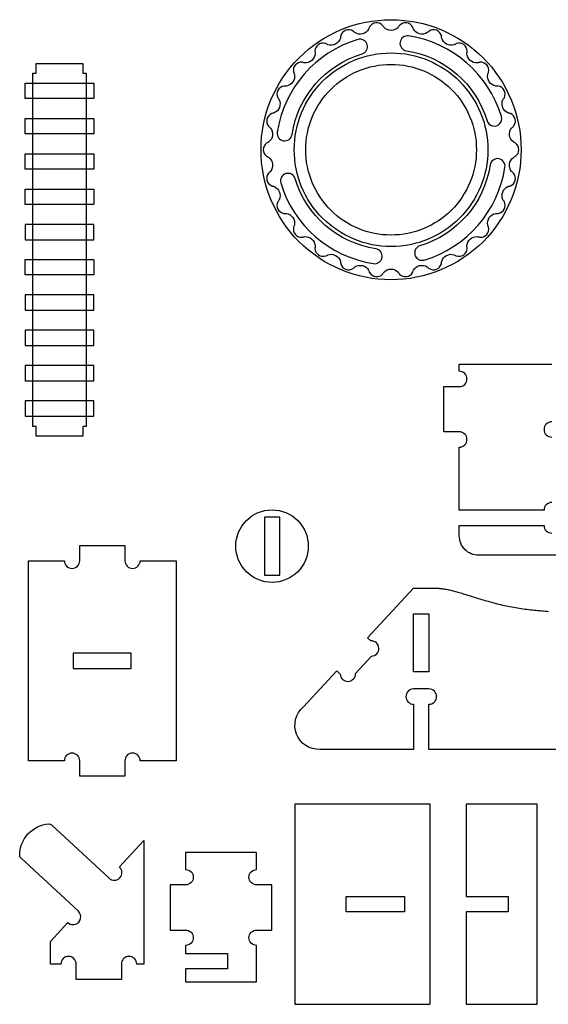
# Model space of a CAD drawing. Extents: x 824.8 to 835.8, y 6.9 to 14.4.
# Tile 1 of 10: x 824.8 to 827, y 6.9 to 10.9. Entities that reach past the tile are written whole.
import ezdxf

# ---------------------------------------------------------------- set-up
doc = ezdxf.new("R2010")
doc.units = 0
for name, color, linetype in [('EXTERNAL_CUT', 1, 'CONTINUOUS'), ('INTERNAL_CUT', 5, 'CONTINUOUS'), ('KERF_POCKET_CUT_3MM', 6, 'CONTINUOUS'), ('POCKET_CUT_1_1MM', 3, 'CONTINUOUS')]:
    doc.layers.add(name, color=color, linetype=linetype)

msp = doc.modelspace()

# ---------------------------------------------------------------- linework, layer by layer
at = {"layer": 'EXTERNAL_CUT', "flags": 128}
for points in [[(826.5317, 9.9521, -0.203461), (826.5514, 9.9761, -0.203461), (826.5824, 9.9787, -0.0722), (826.5875, 9.9761, 0.068231), (826.5915, 9.9741, 0.239296), (826.6212, 9.9781, 0.239296), (826.6355, 10.0044, 0.068231), (826.635, 10.0089, -0.0722), (826.6344, 10.0146, -0.203461), (826.6478, 10.0426, -0.203461), (826.6772, 10.0525, -0.0722), (826.6828, 10.0513, 0.068231), (826.6872, 10.0502, 0.239296), (826.7151, 10.0613, 0.239296), (826.7226, 10.0902, 0.068231), (826.7211, 10.0945, -0.0722), (826.7192, 10.0999, -0.203461), (826.7254, 10.1303, -0.203461), (826.7517, 10.147, -0.0722), (826.7574, 10.1471, 0.068231), (826.7619, 10.1471, 0.239296), (826.7863, 10.1645, 0.239296), (826.7867, 10.1945, 0.068231), (826.7842, 10.1982, -0.0722), (826.7811, 10.203, -0.203461), (826.7799, 10.234, -0.203461), (826.8014, 10.2565, -0.0722), (826.8069, 10.258, 0.068231), (826.8113, 10.2591, 0.239296), (826.8308, 10.2818, 0.239296), (826.824, 10.311, 0.068231), (826.8207, 10.314, -0.0722), (826.8165, 10.3179, -0.203461), (826.8079, 10.3478, -0.203461), (826.8234, 10.3747, -0.0722), (826.8284, 10.3775, 0.068231), (826.8324, 10.3796, 0.239296), (826.8459, 10.4063, 0.239296), (826.8324, 10.433, 0.068231), (826.8284, 10.4352, -0.0722), (826.8234, 10.4379, -0.203461), (826.8079, 10.4649, -0.203461), (826.8165, 10.4948, -0.0722), (826.8207, 10.4986, 0.068231), (826.824, 10.5017, 0.239296), (826.8308, 10.5308, 0.239296), (826.8113, 10.5535, 0.068231), (826.8069, 10.5547, -0.0722), (826.8014, 10.5561, -0.203461), (826.7799, 10.5786, -0.203461), (826.7811, 10.6097, -0.0722), (826.7842, 10.6144, 0.068231), (826.7867, 10.6182, 0.239296), (826.7863, 10.6481, 0.239296), (826.7619, 10.6655, 0.068231), (826.7574, 10.6655, -0.0722), (826.7517, 10.6657, -0.203461), (826.7254, 10.6823, -0.203461), (826.7192, 10.7128, -0.0722), (826.7211, 10.7181, 0.068231), (826.7226, 10.7224, 0.239296), (826.7151, 10.7514, 0.239296), (826.6872, 10.7624, 0.068231), (826.6828, 10.7614, -0.0722), (826.6772, 10.7601, -0.203461), (826.6478, 10.77, -0.203461), (826.6344, 10.7981, -0.0722), (826.635, 10.8037, 0.068231), (826.6355, 10.8082, 0.239296), (826.6212, 10.8346, 0.239296), (826.5915, 10.8386, 0.068231), (826.5875, 10.8365, -0.0722), (826.5824, 10.834, -0.203461), (826.5514, 10.8365, -0.203461), (826.5317, 10.8606, -0.0722), (826.5309, 10.8662, 0.068231), (826.5303, 10.8707, 0.239296), (826.5101, 10.8929, 0.239296), (826.4803, 10.8896, 0.068231), (826.4769, 10.8867, -0.0722), (826.4726, 10.883, -0.203461), (826.4419, 10.8781, -0.203461), (826.417, 10.8967, -0.0722), (826.4148, 10.902, 0.068231), (826.4132, 10.9062, 0.239296), (826.3883, 10.9229, 0.239296), (826.3601, 10.9126, 0.068231), (826.3575, 10.9089, -0.0722), (826.3542, 10.9043, -0.203461), (826.3256, 10.8922, -0.203461), (826.297, 10.9043, -0.0722), (826.2936, 10.9089, 0.068231), (826.291, 10.9126, 0.239296), (826.2629, 10.9229, 0.239296), (826.238, 10.9062, 0.068231), (826.2363, 10.902, -0.0722), (826.2342, 10.8967, -0.203461), (826.2093, 10.8781, -0.203461), (826.1786, 10.883, -0.0722), (826.1743, 10.8867, 0.068231), (826.1709, 10.8896, 0.239296), (826.1411, 10.8929, 0.239296), (826.1209, 10.8707, 0.068231), (826.1203, 10.8662, -0.0722), (826.1195, 10.8606, -0.203461), (826.0998, 10.8365, -0.203461), (826.0688, 10.834, -0.0722), (826.0637, 10.8365, 0.068231), (826.0597, 10.8386, 0.239296), (826.03, 10.8346, 0.239296), (826.0157, 10.8082, 0.068231), (826.0162, 10.8037, -0.0722), (826.0168, 10.7981, -0.203461), (826.0034, 10.77, -0.203461), (825.9739, 10.7601, -0.0722), (825.9684, 10.7614, 0.068231), (825.964, 10.7624, 0.239296), (825.9361, 10.7514, 0.239296), (825.9285, 10.7224, 0.068231), (825.9301, 10.7181, -0.0722), (825.932, 10.7128, -0.203461), (825.9257, 10.6823, -0.203461), (825.8995, 10.6657, -0.0722), (825.8938, 10.6655, 0.068231), (825.8893, 10.6655, 0.239296), (825.8648, 10.6481, 0.239296), (825.8644, 10.6182, 0.068231), (825.8669, 10.6144, -0.0722), (825.8701, 10.6097, -0.203461), (825.8713, 10.5786, -0.203461), (825.8498, 10.5561, -0.0722), (825.8443, 10.5547, 0.068231), (825.8399, 10.5535, 0.239296), (825.8203, 10.5308, 0.239296), (825.8271, 10.5017, 0.068231), (825.8305, 10.4986, -0.0722), (825.8347, 10.4948, -0.203461), (825.8433, 10.4649, -0.203461), (825.8278, 10.4379, -0.0722), (825.8228, 10.4352, 0.068231), (825.8188, 10.433, 0.239296), (825.8052, 10.4063, 0.239296), (825.8188, 10.3796, 0.068231), (825.8228, 10.3775, -0.0722), (825.8278, 10.3747, -0.203461), (825.8433, 10.3478, -0.203461), (825.8347, 10.3179, -0.0722), (825.8305, 10.314, 0.068231), (825.8271, 10.311, 0.239296), (825.8203, 10.2818, 0.239296), (825.8399, 10.2591, 0.068231), (825.8443, 10.258, -0.0722), (825.8498, 10.2565, -0.203461), (825.8713, 10.234, -0.203461), (825.8701, 10.203, -0.0722), (825.8669, 10.1982, 0.068231), (825.8644, 10.1945, 0.239296), (825.8648, 10.1645, 0.239296), (825.8893, 10.1471, 0.068231), (825.8938, 10.1471, -0.0722), (825.8995, 10.147, -0.203461), (825.9257, 10.1303, -0.203461), (825.932, 10.0999, -0.0722), (825.9301, 10.0945, 0.068231), (825.9285, 10.0902, 0.239296), (825.9361, 10.0613, 0.239296), (825.964, 10.0502, 0.068231), (825.9684, 10.0513, -0.0722), (825.9739, 10.0525, -0.203461), (826.0034, 10.0426, -0.203461), (826.0168, 10.0146, -0.0722), (826.0162, 10.0089, 0.068231), (826.0157, 10.0044, 0.239296), (826.03, 9.9781, 0.239296), (826.0597, 9.9741, 0.068231), (826.0637, 9.9761, -0.0722), (826.0688, 9.9787, -0.203461), (826.0998, 9.9761, -0.203461), (826.1195, 9.9521, -0.0722), (826.1203, 9.9464, 0.068231), (826.1209, 9.9419, 0.239296), (826.1411, 9.9198, 0.239296), (826.1709, 9.923, 0.068231), (826.1743, 9.9259, -0.0722), (826.1786, 9.9296, -0.203461), (826.2093, 9.9346, -0.203461), (826.2342, 9.9159, -0.0722), (826.2363, 9.9106, 0.068231), (826.238, 9.9064, 0.239296), (826.2629, 9.8898, 0.239296), (826.291, 9.9, 0.068231), (826.2936, 9.9037, -0.0722), (826.297, 9.9083, -0.203461), (826.3256, 9.9205, -0.203461), (826.3542, 9.9083, -0.0722), (826.3575, 9.9037, 0.068231), (826.3601, 9.9, 0.239296), (826.3883, 9.8898, 0.239296), (826.4132, 9.9064, 0.068231), (826.4148, 9.9106, -0.0722), (826.417, 9.9159, -0.203461), (826.4419, 9.9346, -0.203461), (826.4726, 9.9296, -0.0722), (826.4769, 9.9259, 0.068231), (826.4803, 9.923, 0.239296), (826.5101, 9.9198, 0.239296), (826.5303, 9.9419, 0.068231), (826.5309, 9.9464, -0.0722), (826.5317, 9.9521)], [(826.6034, 9.1955, 1), (826.6034, 9.2579), (826.541, 9.2579), (826.541, 9.4418), (826.6034, 9.4418, 1), (826.6034, 9.5042), (826.6034, 9.5338), (826.9794, 9.5338)], [(826.9794, 9.2989, 0.414214), (826.9482, 9.2677, 0.414214), (826.9794, 9.2365)], [(826.9794, 8.9705, 0.414214), (826.9482, 8.9393), (826.6034, 8.9393), (826.6034, 9.1955)], [(825.9887, 8.7925, -0.414214), (825.8411, 8.645, -0.414214), (825.6936, 8.7925, -0.414214), (825.8411, 8.9401, -0.414214), (825.9887, 8.7925)], [(827.4179, 8.7554), (826.6822, 8.7554, -0.414214), (826.6034, 8.8342), (826.6034, 8.8769), (826.9482, 8.8769, 0.414214), (826.9794, 8.8457, 0.414214)], [(824.8495, 7.9189), (824.8495, 8.7334), (824.9956, 8.7334, 0.414214), (825.0268, 8.7022, 0.414214), (825.058, 8.7334), (825.058, 8.7958), (825.2419, 8.7958), (825.2419, 8.7334, 0.414214), (825.2731, 8.7022, 0.414214), (825.3043, 8.7334), (825.4504, 8.7334), (825.4504, 7.9189), (825.3043, 7.9189, 1), (825.2419, 7.9189), (825.2419, 7.8565), (825.058, 7.8565), (825.058, 7.9189, 1), (824.9956, 7.9189), (824.8495, 7.9189)], [(826.037, 7.9649, -0.721217), (825.9695, 8.1381), (826.1049, 8.2844), (826.1183, 8.272, 0.414214), (826.1507, 8.242, 0.414214), (826.1807, 8.2744), (826.2457, 8.3446, 0.414214), (826.2757, 8.3769, 0.414214), (826.2433, 8.4069), (826.2299, 8.4193), (826.4173, 8.6217), (826.4912, 8.6217), (826.493, 8.6217), (826.495, 8.6217), (826.4971, 8.6217), (826.4994, 8.6217), (826.5019, 8.6217), (826.5045, 8.6216), (826.5073, 8.6215), (826.5102, 8.6214), (826.5132, 8.6212), (826.5164, 8.621), (826.5197, 8.6208), (826.5232, 8.6205), (826.5267, 8.6202), (826.5304, 8.6198), (826.5342, 8.6193), (826.5381, 8.6188), (826.5421, 8.6183), (826.5463, 8.6176), (826.5505, 8.6169), (826.5548, 8.6161), (826.5592, 8.6152), (826.5637, 8.6142), (826.5683, 8.6131), (826.573, 8.612), (826.5778, 8.6108), (826.5827, 8.6095), (826.5876, 8.6082), (826.5927, 8.6067), (826.5978, 8.6053), (826.6031, 8.6037), (826.6085, 8.6022), (826.6139, 8.6005), (826.6194, 8.5988), (826.6251, 8.5971), (826.6308, 8.5953), (826.6366, 8.5935), (826.6426, 8.5917), (826.6486, 8.5898), (826.6547, 8.5879), (826.6609, 8.5859), (826.6673, 8.584), (826.6737, 8.582), (826.6802, 8.58), (826.6868, 8.578), (826.6935, 8.5759), (826.7002, 8.5739), (826.7071, 8.5719), (826.714, 8.5699), (826.721, 8.5679), (826.7281, 8.5659), (826.7352, 8.564), (826.7424, 8.562), (826.7496, 8.5601), (826.757, 8.5582), (826.7643, 8.5564), (826.7717, 8.5546), (826.7792, 8.5529), (826.7867, 8.5512), (826.7942, 8.5495), (826.8018, 8.548), (826.8094, 8.5465), (826.817, 8.545), (826.8247, 8.5436), (826.8324, 8.5423), (826.8401, 8.5411), (826.8477, 8.5399), (826.8554, 8.5387), (826.8631, 8.5376), (826.8708, 8.5366), (826.8784, 8.5356), (826.886, 8.5347), (826.8936, 8.5338), (826.9012, 8.5329), (826.9087, 8.5321), (826.9162, 8.5314), (826.9236, 8.5306), (826.9309, 8.53), (826.9382, 8.5293), (826.9454, 8.5287), (826.9526, 8.5282), (826.9596, 8.5276), (826.9666, 8.5271)], [(827.9092, 7.9649), (826.4797, 7.9649), (826.4797, 8.1488, 0.414214), (826.5109, 8.18, 0.414214), (826.4797, 8.2112), (826.4173, 8.2112, 0.414214), (826.3861, 8.18, 0.414214), (826.4173, 8.1488), (826.4173, 7.9649), (826.037, 7.9649)], [(824.9389, 7.0912), (824.9389, 7.1831), (825.0102, 7.2601, 1), (825.0526, 7.3059), (824.818, 7.5231, -0.204302), (824.8138, 7.5325, -0.40213), (824.9333, 7.6616, -0.204302), (824.943, 7.6581), (825.1776, 7.4409, 1), (825.22, 7.4866), (825.3192, 7.5938), (825.3192, 7.0912), (825.2903, 7.0912, 0.414214), (825.2591, 7.1224, 0.414214), (825.2279, 7.0912), (825.2279, 7.0288), (825.044, 7.0288), (825.044, 7.0912, 0.414214), (825.0128, 7.1224, 0.414214), (824.9816, 7.0912), (824.9389, 7.0912)], [(825.4893, 7.0194), (825.7783, 7.0194), (825.7783, 7.1672, -0.414214), (825.7471, 7.1984, -0.414214), (825.7783, 7.2296), (825.8407, 7.2296), (825.8407, 7.4135), (825.7783, 7.4135, -0.414214), (825.7471, 7.4447, -0.414214), (825.7783, 7.4759), (825.7783, 7.5449), (825.4893, 7.5449), (825.4893, 7.4759, -0.414214), (825.5205, 7.4447, -0.414214), (825.4893, 7.4135), (825.4269, 7.4135), (825.4269, 7.2296), (825.4893, 7.2296, -0.414214), (825.5205, 7.1984, -0.414214), (825.4893, 7.1672), (825.4893, 7.1344), (825.6601, 7.1344), (825.6601, 7.072), (825.4893, 7.072), (825.4893, 7.0194)]]:
    msp.add_lwpolyline(points, format="xyb", dxfattribs=at)
for points in [[(825.0714, 9.2407), (824.8809, 9.2407), (824.8809, 9.2801), (824.8678, 9.2801), (824.8678, 10.7186), (824.8809, 10.7186), (824.8809, 10.758), (825.0714, 10.758), (825.0714, 10.7186), (825.0845, 10.7186), (825.0845, 9.2801), (825.0714, 9.2801), (825.0714, 9.2407)], [(825.9332, 6.9273), (826.485, 6.9273), (826.485, 7.7418), (825.9332, 7.7418), (825.9332, 6.9273)], [(826.9209, 6.9273), (826.9209, 7.7418), (826.6319, 7.7418), (826.6319, 7.3658), (826.8026, 7.3658), (826.8026, 7.3034), (826.6319, 7.3034), (826.6319, 6.9273), (826.9209, 6.9273)]]:
    msp.add_lwpolyline(points, dxfattribs=at)
at = {"layer": 'INTERNAL_CUT', "flags": 128}
msp.add_lwpolyline([(826.7197, 10.4063, -0.414214), (826.3256, 10.0122, -0.414214), (825.9315, 10.4063, -0.414214), (826.3256, 10.8004, -0.414214), (826.7197, 10.4063)], format="xyb", dxfattribs=at)
for points in [[(825.8099, 8.6743), (825.8723, 8.6743), (825.8723, 8.9108), (825.8099, 8.9108), (825.8099, 8.6743)], [(826.4173, 8.2802), (826.4173, 8.5167), (826.4797, 8.5167), (826.4797, 8.2802), (826.4173, 8.2802)], [(825.0317, 8.2949), (825.2682, 8.2949), (825.2682, 8.3573), (825.0317, 8.3573), (825.0317, 8.2949)], [(826.1434, 7.3034), (826.1434, 7.3658), (826.3799, 7.3658), (826.3799, 7.3034), (826.1434, 7.3034)]]:
    msp.add_lwpolyline(points, dxfattribs=at)
at = {"layer": 'KERF_POCKET_CUT_3MM', "flags": 128}
for points in [[(825.1157, 10.6144), (824.8366, 10.6144), (824.8366, 10.6768), (825.1157, 10.6768), (825.1157, 10.6144)], [(825.1157, 10.4708), (824.8366, 10.4708), (824.8366, 10.5332), (825.1157, 10.5332), (825.1157, 10.4708)], [(825.1157, 10.3272), (824.8366, 10.3272), (824.8366, 10.3896), (825.1157, 10.3896), (825.1157, 10.3272)], [(825.1157, 10.1836), (824.8366, 10.1836), (824.8366, 10.246), (825.1157, 10.246), (825.1157, 10.1836)], [(825.1157, 10.04), (825.1157, 10.1024), (824.8366, 10.1024), (824.8366, 10.04), (825.1157, 10.04)], [(825.1157, 9.8964), (824.8366, 9.8964), (824.8366, 9.9588), (825.1157, 9.9588), (825.1157, 9.8964)], [(825.1157, 9.7527), (825.1157, 9.8151), (824.8366, 9.8151), (824.8366, 9.7527), (825.1157, 9.7527)], [(825.1157, 9.6091), (825.1157, 9.6715), (824.8366, 9.6715), (824.8366, 9.6091), (825.1157, 9.6091)], [(825.1157, 9.4655), (825.1157, 9.5279), (824.8366, 9.5279), (824.8366, 9.4655), (825.1157, 9.4655)], [(825.1157, 9.3219), (825.1157, 9.3843), (824.8366, 9.3843), (824.8366, 9.3219), (825.1157, 9.3219)]]:
    msp.add_lwpolyline(points, dxfattribs=at)
at = {"layer": 'POCKET_CUT_1_1MM', "flags": 128}
for points in [[(826.855, 10.4063, -0.414214), (826.3256, 9.8769, -0.414214), (825.7962, 10.4063, -0.414214), (826.3256, 10.9357, -0.414214), (826.855, 10.4063)], [(826.3971, 10.8698, 0.414214), (826.3622, 10.8443, 0.414214), (826.3878, 10.8095, -0.288954), (826.7162, 10.524, 1), (826.7746, 10.5416, 0.288954), (826.3971, 10.8698)], [(825.8621, 10.4778, 0.414214), (825.8876, 10.443, 0.414214), (825.9224, 10.4685, -0.288954), (826.2079, 10.7969, 0.414214), (826.2283, 10.8349, 0.414214), (826.1903, 10.8553, 0.288954), (825.8621, 10.4778)], [(826.6731, 10.4063, -0.414214), (826.3256, 10.0588, -0.414214), (825.9781, 10.4063, -0.414214), (826.3256, 10.7538, -0.414214), (826.6731, 10.4063)], [(826.4433, 10.0157, 0.414214), (826.4228, 9.9777, 0.414214), (826.4609, 9.9573, 0.288954), (826.7891, 10.3348, 0.414214), (826.7636, 10.3697, 0.414214), (826.7287, 10.3441, -0.288954), (826.4433, 10.0157)], [(825.935, 10.2886, 1), (825.8766, 10.271, 0.288954), (826.2541, 9.9428, 0.414214), (826.2889, 9.9683, 0.414214), (826.2634, 10.0032, -0.288954), (825.935, 10.2886)]]:
    msp.add_lwpolyline(points, format="xyb", dxfattribs=at)

doc.saveas('drawing.dxf')
